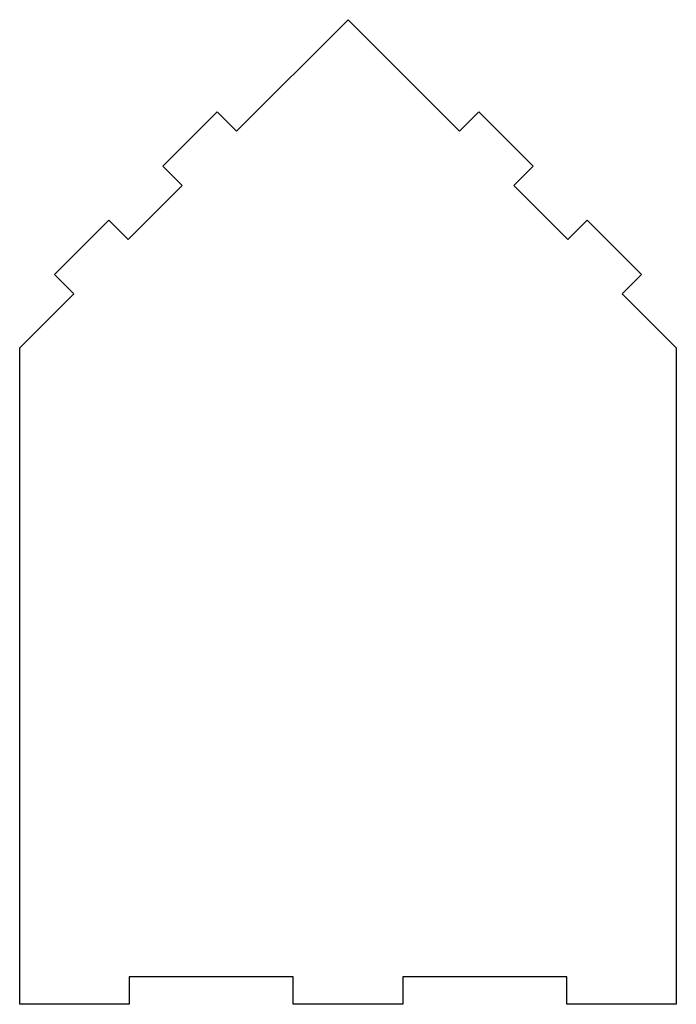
# Model space of a CAD drawing. Header units: millimetres. Extents: x -30 to 30, y -30 to 60.
import ezdxf

# ---------------------------------------------------------------- set-up
doc = ezdxf.new("R2010")
doc.units = ezdxf.units.MM

msp = doc.modelspace()

# ---------------------------------------------------------------- linework, layer by layer
at = {"color": 7, "linetype": 'Continuous', "lineweight": 25}
for p, q in [((-10.201, 49.799), (0, 60)), ((0, 60), (10.201, 49.799)), ((-16.919, 46.617), (-11.969, 51.567)), ((-11.969, 51.567), (-10.201, 49.799)), ((10.201, 49.799), (11.969, 51.567)), ((11.969, 51.567), (16.919, 46.617)), ((-15.151, 44.849), (-16.919, 46.617)), ((16.919, 46.617), (15.151, 44.849)), ((-20.101, 39.899), (-15.151, 44.849)), ((15.151, 44.849), (20.101, 39.899)), ((-26.818, 36.718), (-21.868, 41.667)), ((-21.868, 41.667), (-20.101, 39.899)), ((20.101, 39.899), (21.868, 41.667)), ((21.868, 41.667), (26.818, 36.718)), ((-25.05, 34.95), (-26.818, 36.718)), ((26.818, 36.718), (25.05, 34.95)), ((-30, 30), (-25.05, 34.95)), ((25.05, 34.95), (30, 30)), ((-30, -30), (-30, 30)), ((30, 30), (30, -30)), ((-20, -27.5), (-20, -30)), ((-5, -27.5), (-20, -27.5)), ((-5, -30), (-5, -27.5)), ((5, -27.5), (5, -30)), ((20, -27.5), (5, -27.5)), ((20, -30), (20, -27.5)), ((-20, -30), (-30, -30)), ((5, -30), (-5, -30)), ((30, -30), (20, -30))]:
    msp.add_line(p, q, dxfattribs=at)

doc.saveas('drawing.dxf')
